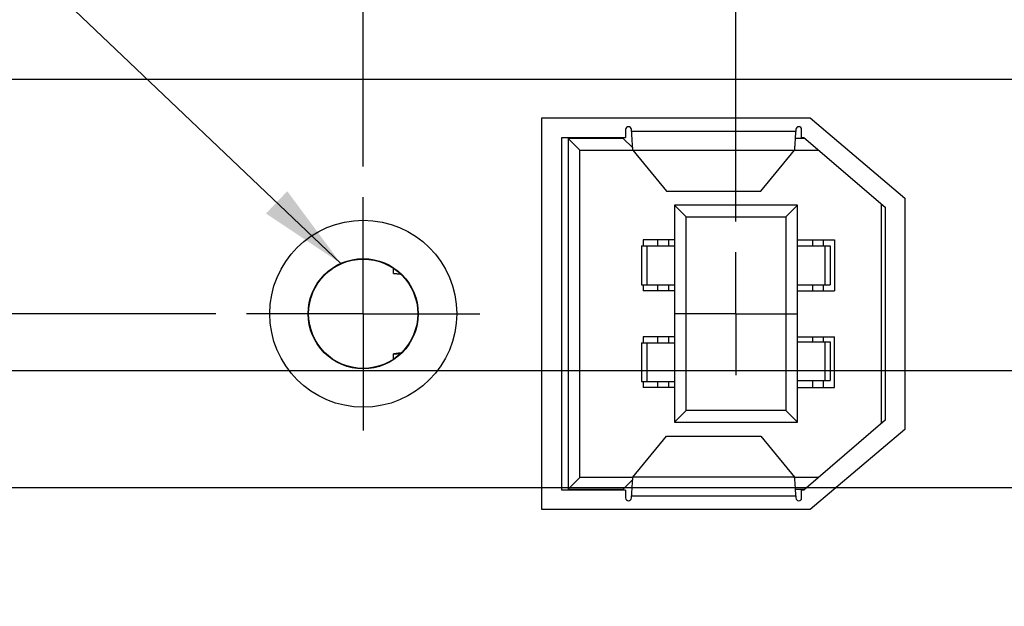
# Model space of a CAD drawing. Header units: inches. Extents: x 0 to 34, y 0 to 22.
# Tile 17 of 44: x 6.7 to 8.7, y 10.9 to 12.1. Entities that reach past the tile are written whole.
import ezdxf

# ---------------------------------------------------------------- set-up
doc = ezdxf.new("R2010")
doc.units = ezdxf.units.IN
doc.header["$LTSCALE"] = 1.87
doc.header["$MEASUREMENT"] = 0
doc.linetypes.add('CENTER', pattern=[0.6, 0.375, -0.075, 0.075, -0.075])
doc.layers.get('0').update_dxf_attribs({"linetype": 'CONTINUOUS'})
for name, color, linetype in [('02___PRT_ALL_AXES', 7, 'CONTINUOUS'), ('DEFAULT_1', 7, 'CENTER'), ('DETAIL', 7, 'CONTINUOUS'), ('DIMENSIONS', 7, 'CONTINUOUS')]:
    doc.layers.add(name, color=color, linetype=linetype)
doc.styles.get("Standard").update_dxf_attribs({"font": 'txt', "width": 0.8})
doc.dimstyles.new('DIMSTYLE_1', dxfattribs={"dimtxt": 0.125, "dimasz": 0.18, "dimexe": 0.125, "dimexo": 0.0625, "dimgap": 0.09, "dimtad": 0, "dimtih": 1, "dimtoh": 1, "dimlfac": 0.5, "dimzin": 4, "dimdsep": 46, "dimtxsty": 'STANDARD', "dimblk": '_FILLED', "dimblk1": '_FILLED', "dimblk2": '_FILLED', "dimcen": 0.09, "dimadec": 0, "dimazin": 0, "dimtp": 0.01, "dimtm": 0.01, "dimtfac": 1, "dimtofl": 0, "dimtmove": 0, "dimatfit": 3, "dimldrblk": '_FILLED', "dimfxl": 1, "dimtolj": 1, "dimtzin": 4, "dimarcsym": 0})
doc.dimstyles.new('DIMSTYLE_2', dxfattribs={"dimtxt": 0.125, "dimasz": 0.18, "dimexe": 0.125, "dimexo": 0.0625, "dimgap": 0.09, "dimtad": 0, "dimtih": 1, "dimtoh": 1, "dimlfac": 0.5, "dimzin": 4, "dimdsep": 46, "dimtxsty": 'STANDARD', "dimblk": '_FILLED', "dimblk1": '_FILLED', "dimblk2": '_FILLED', "dimcen": 0.09, "dimadec": 0, "dimazin": 0, "dimtp": 0.001, "dimtm": 0.001, "dimtfac": 1, "dimtofl": 0, "dimtmove": 0, "dimatfit": 3, "dimldrblk": '_FILLED', "dimfxl": 1, "dimtolj": 1, "dimtzin": 4, "dimarcsym": 0})
doc.dimstyles.get("Standard").update_dxf_attribs({"dimtxt": 0.125, "dimasz": 0.18, "dimexe": 0.125, "dimexo": 0.0625, "dimgap": 0.09, "dimtad": 0, "dimtih": 1, "dimtoh": 1, "dimdec": 3, "dimzin": 4, "dimdsep": 46, "dimtxsty": 'STANDARD', "dimblk": '_FILLED', "dimblk1": '_FILLED', "dimblk2": '_FILLED', "dimcen": 0.09, "dimadec": 0, "dimazin": 0, "dimtol": 1, "dimtp": 0.01, "dimtm": 0.01, "dimtfac": 1, "dimtdec": 3, "dimtofl": 0, "dimtmove": 0, "dimatfit": 3, "dimldrblk": '_FILLED', "dimfxl": 1, "dimtolj": 1, "dimtzin": 4, "dimarcsym": 0})

# ---------------------------------------------------------------- blocks, each defined once
blk = doc.blocks.new('*D18')
at = {"layer": 'DIMENSIONS', "color": 2, "linetype": 'CONTINUOUS'}
blk.add_line((7.4418, 11.8375), (7.4418, 15.6145), dxfattribs=at)
at = {"layer": 'DIMENSIONS', "color": 2, "linetype": 'CONTINUOUS', "insert": (7.3793, 15.677), "char_height": 0.125, "width": 1.125, "attachment_point": 1, "rotation": 90, "line_spacing_factor": 0.9}
blk.add_mtext('1.29{\\Ftxt.shx;\\W1.000000;\\H0.125000; }[32.7]', dxfattribs=at)
blk = doc.blocks.new('_FILLED')
at = {"color": 0, "linetype": 'BYBLOCK'}
blk.add_solid([(0, 0), (-1, 0.174), (-1, -0.174)], dxfattribs=at)
blk = doc.blocks.new('*D21')
at = {"layer": 'DIMENSIONS', "color": 2, "linetype": 'CONTINUOUS'}
blk.add_line((8.1998, 11.7255), (8.1998, 15.6145), dxfattribs=at)
at = {"layer": 'DIMENSIONS', "color": 2, "linetype": 'CONTINUOUS', "insert": (8.1373, 15.677), "char_height": 0.125, "width": 1.125, "attachment_point": 1, "rotation": 90, "line_spacing_factor": 0.9}
blk.add_mtext('1.67{\\Ftxt.shx;\\W1.000000;\\H0.125000; }[42.3]', dxfattribs=at)
blk = doc.blocks.new('*D22')
at = {"layer": 'DIMENSIONS', "color": 6, "linetype": 'CONTINUOUS'}
blk.add_line((9.5876, 11.3719), (9.5876, 15.6145), dxfattribs=at)
at = {"layer": 'DIMENSIONS', "color": 6, "linetype": 'CONTINUOUS', "insert": (9.5251, 15.677), "char_height": 0.125, "width": 0.925, "attachment_point": 1, "rotation": 90, "line_spacing_factor": 0.9}
blk.add_mtext('2.36{\\Ftxt.shx;\\W1.000000;\\H0.125000; }[60]', dxfattribs=at)
blk = doc.blocks.new('*D32')
at = {"layer": 'DIMENSIONS', "color": 6, "linetype": 'CONTINUOUS'}
blk.add_line((10.8284, 11.422), (4.0538, 11.422), dxfattribs=at)
at = {"layer": 'DIMENSIONS', "color": 6, "linetype": 'CONTINUOUS', "insert": (3.9913, 11.4845), "char_height": 0.125, "width": 1.125, "attachment_point": 3, "line_spacing_factor": 0.9}
blk.add_mtext('1.72{\\Ftxt.shx;\\W1.000000;\\H0.125000; }[43.6]', dxfattribs=at)
blk = doc.blocks.new('*D34')
at = {"layer": 'DIMENSIONS', "color": 6, "linetype": 'CONTINUOUS'}
blk.add_line((9.3999, 11.1842), (4.0538, 11.1842), dxfattribs=at)
at = {"layer": 'DIMENSIONS', "color": 6, "linetype": 'CONTINUOUS', "insert": (3.9913, 11.2467), "char_height": 0.125, "width": 1.125, "attachment_point": 3, "line_spacing_factor": 0.9}
blk.add_mtext('1.60{\\Ftxt.shx;\\W1.000000;\\H0.125000; }[40.6]', dxfattribs=at)
blk = doc.blocks.new('*D35')
at = {"layer": 'DIMENSIONS', "color": 2, "linetype": 'CONTINUOUS'}
for p, q in [((4.1845, 11.6511), (4.0538, 11.6511)), ((4.2773, 11.538), (4.1845, 11.6511)), ((7.1423, 11.538), (4.2773, 11.538))]:
    blk.add_line(p, q, dxfattribs=at)
at = {"layer": 'DIMENSIONS', "color": 2, "linetype": 'CONTINUOUS', "insert": (3.9913, 11.7136), "char_height": 0.125, "width": 1.425, "attachment_point": 3, "line_spacing_factor": 0.9}
blk.add_mtext('2X 1.77{\\Ftxt.shx;\\W1.000000;\\H0.125000; }[45.1]', dxfattribs=at)
blk = doc.blocks.new('*D36')
at = {"layer": 'DIMENSIONS', "color": 2, "linetype": 'CONTINUOUS'}
for p, q in [((4.1664, 12.767), (4.0538, 12.767)), ((4.2753, 12.648), (4.1664, 12.767)), ((7.879, 12.648), (4.2753, 12.648))]:
    blk.add_line(p, q, dxfattribs=at)
at = {"layer": 'DIMENSIONS', "color": 2, "linetype": 'CONTINUOUS', "insert": (3.9913, 12.8295), "char_height": 0.125, "width": 1.125, "attachment_point": 3, "line_spacing_factor": 0.9}
blk.add_mtext('2.33{\\Ftxt.shx;\\W1.000000;\\H0.125000; }[59.2]', dxfattribs=at)
blk = doc.blocks.new('*D37')
at = {"layer": 'DIMENSIONS', "color": 2, "linetype": 'CONTINUOUS'}
blk.add_line((7.879, 13.38), (4.0538, 13.38), dxfattribs=at)
at = {"layer": 'DIMENSIONS', "color": 2, "linetype": 'CONTINUOUS', "insert": (3.9913, 13.4425), "char_height": 0.125, "width": 1.125, "attachment_point": 3, "line_spacing_factor": 0.9}
blk.add_mtext('2.70{\\Ftxt.shx;\\W1.000000;\\H0.125000; }[68.5]', dxfattribs=at)
blk = doc.blocks.new('*D38')
at = {"layer": 'DIMENSIONS', "color": 6, "linetype": 'CONTINUOUS'}
blk.add_line((11.2482, 12.014), (4.0538, 12.014), dxfattribs=at)
at = {"layer": 'DIMENSIONS', "color": 6, "linetype": 'CONTINUOUS', "insert": (3.9913, 12.0765), "char_height": 0.125, "width": 1.125, "attachment_point": 3, "line_spacing_factor": 0.9}
blk.add_mtext('2.01{\\Ftxt.shx;\\W1.000000;\\H0.125000; }[51.1]', dxfattribs=at)
blk = doc.blocks.new('*D39')
at = {"layer": 'DIMENSIONS', "color": 2, "linetype": 'CONTINUOUS'}
for p, q in [((10.8479, 13.361), (10.7504, 13.1732)), ((11.4633, 13.361), (10.8479, 13.361)), ((10.7504, 13.1732), (4.0538, 13.1732))]:
    blk.add_line(p, q, dxfattribs=at)
at = {"layer": 'DIMENSIONS', "color": 2, "linetype": 'CONTINUOUS', "insert": (3.9913, 13.2357), "char_height": 0.125, "width": 1.125, "attachment_point": 3, "line_spacing_factor": 0.9}
blk.add_mtext('2.69{\\Ftxt.shx;\\W1.000000;\\H0.125000; }[68.2]', dxfattribs=at)
blk = doc.blocks.new('*D40')
at = {"layer": 'DIMENSIONS', "color": 2, "linetype": 'CONTINUOUS'}
blk.add_line((9.6377, 13.628), (4.0538, 13.628), dxfattribs=at)
at = {"layer": 'DIMENSIONS', "color": 2, "linetype": 'CONTINUOUS', "insert": (3.9913, 13.6905), "char_height": 0.125, "width": 1.125, "attachment_point": 3, "line_spacing_factor": 0.9}
blk.add_mtext('2.82{\\Ftxt.shx;\\W1.000000;\\H0.125000; }[71.6]', dxfattribs=at)
blk = doc.blocks.new('*D41')
at = {"layer": 'DIMENSIONS', "color": 2, "linetype": 'CONTINUOUS'}
blk.add_line((9.6377, 12.528), (4.0538, 12.528), dxfattribs=at)
at = {"layer": 'DIMENSIONS', "color": 2, "linetype": 'CONTINUOUS', "insert": (3.9913, 12.5905), "char_height": 0.125, "width": 1.125, "attachment_point": 3, "line_spacing_factor": 0.9}
blk.add_mtext('2.27{\\Ftxt.shx;\\W1.000000;\\H0.125000; }[57.6]', dxfattribs=at)
blk = doc.blocks.new('*D43')
at = {"layer": 'DIMENSIONS', "color": 2, "linetype": 'CONTINUOUS'}
blk.add_line((8.0641, 14.106), (4.0538, 14.106), dxfattribs=at)
at = {"layer": 'DIMENSIONS', "color": 2, "linetype": 'CONTINUOUS', "insert": (3.9913, 14.1685), "char_height": 0.125, "width": 1.125, "attachment_point": 3, "line_spacing_factor": 0.9}
blk.add_mtext('3.06{\\Ftxt.shx;\\W1.000000;\\H0.125000; }[77.7]', dxfattribs=at)
blk = doc.blocks.new('*D44')
at = {"layer": 'DIMENSIONS', "color": 6, "linetype": 'CONTINUOUS'}
blk.add_line((11.4359, 11.8263), (11.4359, 7.3015), dxfattribs=at)
at = {"layer": 'DIMENSIONS', "color": 6, "linetype": 'CONTINUOUS', "insert": (11.3734, 7.239), "char_height": 0.125, "width": 1.125, "attachment_point": 3, "rotation": 90, "line_spacing_factor": 0.9}
blk.add_mtext('3.29{\\Ftxt.shx;\\W1.000000;\\H0.125000; }[83.4]', dxfattribs=at)
blk = doc.blocks.new('*D49')
at = {"layer": 'DIMENSIONS', "color": 2, "linetype": 'CONTINUOUS'}
blk.add_line((11.4359, 11.8263), (11.4359, 7.3015), dxfattribs=at)
at = {"layer": 'DIMENSIONS', "color": 2, "linetype": 'CONTINUOUS', "insert": (11.3734, 7.239), "char_height": 0.125, "width": 1.125, "attachment_point": 3, "rotation": 90, "line_spacing_factor": 0.9}
blk.add_mtext('3.29{\\Ftxt.shx;\\W1.000000;\\H0.125000; }[83.4]', dxfattribs=at)
blk = doc.blocks.new('*D50')
at = {"layer": 'DIMENSIONS', "color": 2, "linetype": 'CONTINUOUS'}
blk.add_line((9.3999, 11.1842), (4.0538, 11.1842), dxfattribs=at)
at = {"layer": 'DIMENSIONS', "color": 2, "linetype": 'CONTINUOUS', "insert": (3.9913, 11.2467), "char_height": 0.125, "width": 1.125, "attachment_point": 3, "line_spacing_factor": 0.9}
blk.add_mtext('1.60{\\Ftxt.shx;\\W1.000000;\\H0.125000; }[40.6]', dxfattribs=at)
blk = doc.blocks.new('*D51')
at = {"layer": 'DIMENSIONS', "color": 2, "linetype": 'CONTINUOUS'}
blk.add_line((10.8284, 11.422), (4.0538, 11.422), dxfattribs=at)
at = {"layer": 'DIMENSIONS', "color": 2, "linetype": 'CONTINUOUS', "insert": (3.9913, 11.4845), "char_height": 0.125, "width": 1.125, "attachment_point": 3, "line_spacing_factor": 0.9}
blk.add_mtext('1.72{\\Ftxt.shx;\\W1.000000;\\H0.125000; }[43.6]', dxfattribs=at)
blk = doc.blocks.new('*D52')
at = {"layer": 'DIMENSIONS', "color": 2, "linetype": 'CONTINUOUS'}
blk.add_line((11.2482, 12.014), (4.0538, 12.014), dxfattribs=at)
at = {"layer": 'DIMENSIONS', "color": 2, "linetype": 'CONTINUOUS', "insert": (3.9913, 12.0765), "char_height": 0.125, "width": 1.125, "attachment_point": 3, "line_spacing_factor": 0.9}
blk.add_mtext('2.01{\\Ftxt.shx;\\W1.000000;\\H0.125000; }[51.1]', dxfattribs=at)
blk = doc.blocks.new('*D53')
at = {"layer": 'DIMENSIONS', "color": 2, "linetype": 'CONTINUOUS'}
blk.add_line((9.5876, 11.3719), (9.5876, 15.6145), dxfattribs=at)
at = {"layer": 'DIMENSIONS', "color": 2, "linetype": 'CONTINUOUS', "insert": (9.5251, 15.677), "char_height": 0.125, "width": 0.925, "attachment_point": 1, "rotation": 90, "line_spacing_factor": 0.9}
blk.add_mtext('2.36{\\Ftxt.shx;\\W1.000000;\\H0.125000; }[60]', dxfattribs=at)

msp = doc.modelspace()

# ---------------------------------------------------------------- linework, layer by layer
at = {"color": 7, "linetype": 'CONTINUOUS'}
for p, q in [((7.9754, 11.9123), (7.9754, 11.8962)), ((7.9872, 11.9083), (7.9872, 11.9123)), ((8.3215, 11.9123), (8.3215, 11.9083)), ((8.3333, 11.8962), (8.3333, 11.9123)), ((7.8455, 11.1797), (7.8455, 11.8962)), ((7.8455, 11.8962), (7.9754, 11.8962)), ((7.8589, 11.8943), (7.8589, 11.1817)), ((7.8589, 11.8943), (7.8825, 11.8706)), ((7.9707, 11.8943), (7.8589, 11.8943)), ((7.9707, 11.8962), (7.9707, 11.8943)), ((7.9707, 11.8943), (7.9891, 11.8758)), ((8.3215, 11.9083), (7.9872, 11.9083)), ((8.3399, 11.8943), (8.3208, 11.8943)), ((8.3333, 11.8962), (8.3376, 11.8962)), ((8.3376, 11.8962), (8.503, 11.7545)), ((7.8825, 11.2053), (7.8825, 11.8706)), ((7.8825, 11.8706), (7.9898, 11.8706)), ((7.9898, 11.8703), (8.0583, 11.7868)), ((7.9898, 11.8703), (8.3189, 11.8703)), ((8.2504, 11.7868), (8.3189, 11.8703)), ((8.3189, 11.8706), (8.3675, 11.8706)), ((8.0583, 11.7868), (8.2504, 11.7868)), ((8.0746, 11.7584), (8.0746, 11.3175)), ((8.0746, 11.7584), (8.0982, 11.7348)), ((8.325, 11.7584), (8.0746, 11.7584)), ((8.3014, 11.7348), (8.325, 11.7584)), ((8.325, 11.3175), (8.325, 11.7584)), ((8.4951, 11.7612), (8.4951, 11.3147)), ((8.503, 11.7545), (8.503, 11.3214)), ((8.0982, 11.3411), (8.0982, 11.7348)), ((8.0982, 11.7348), (8.3014, 11.7348)), ((8.3014, 11.7348), (8.3014, 11.3411)), ((8.008, 11.6758), (8.008, 11.597)), ((8.008, 11.6758), (8.0746, 11.6758)), ((8.0108, 11.688), (8.0108, 11.6758)), ((8.0746, 11.688), (8.0108, 11.688)), ((8.0191, 11.597), (8.0191, 11.6758)), ((8.0405, 11.688), (8.0405, 11.6758)), ((8.0625, 11.688), (8.0625, 11.6758)), ((8.325, 11.688), (8.3998, 11.688)), ((8.325, 11.6758), (8.3916, 11.6758)), ((8.3554, 11.688), (8.3554, 11.6758)), ((8.3774, 11.688), (8.3774, 11.6758)), ((8.3805, 11.6758), (8.3805, 11.597)), ((8.3916, 11.6758), (8.3916, 11.597)), ((8.3998, 11.688), (8.3998, 11.5848)), ((7.5037, 11.6201), (7.5037, 11.63)), ((7.5037, 11.6206), (7.517, 11.6191)), ((7.5037, 11.6201), (7.5178, 11.6184)), ((8.008, 11.597), (8.0746, 11.597)), ((8.0108, 11.597), (8.0108, 11.5848)), ((8.0405, 11.597), (8.0405, 11.5848)), ((8.0625, 11.597), (8.0625, 11.5848)), ((8.325, 11.597), (8.3916, 11.597)), ((8.3554, 11.597), (8.3554, 11.5848)), ((8.3774, 11.597), (8.3774, 11.5848)), ((8.0746, 11.5848), (8.0108, 11.5848)), ((8.325, 11.5848), (8.3998, 11.5848)), ((7.3298, 11.538), (7.3308, 11.538)), ((7.5538, 11.538), (7.5528, 11.538)), ((8.008, 11.4789), (8.008, 11.4002)), ((8.008, 11.4789), (8.0746, 11.4789)), ((8.0108, 11.4911), (8.0108, 11.4789)), ((8.0746, 11.4911), (8.0108, 11.4911)), ((8.0191, 11.4002), (8.0191, 11.4789)), ((8.0405, 11.4911), (8.0405, 11.4789)), ((8.0625, 11.4911), (8.0625, 11.4789)), ((8.325, 11.4911), (8.3998, 11.4911)), ((8.325, 11.4809), (8.3916, 11.4809)), ((8.3554, 11.4911), (8.3554, 11.4809)), ((8.3774, 11.4911), (8.3774, 11.4809)), ((8.3805, 11.4809), (8.3805, 11.4021)), ((8.3916, 11.4809), (8.3916, 11.4021)), ((8.3998, 11.388), (8.3998, 11.4911)), ((7.519, 11.4584), (7.5037, 11.4567)), ((7.517, 11.4568), (7.5037, 11.4553)), ((7.5037, 11.4459), (7.5037, 11.4567)), ((8.008, 11.4002), (8.0746, 11.4002)), ((8.0108, 11.4002), (8.0108, 11.388)), ((8.0405, 11.4002), (8.0405, 11.388)), ((8.0625, 11.4002), (8.0625, 11.388)), ((8.325, 11.4021), (8.3916, 11.4021)), ((8.3554, 11.4021), (8.3554, 11.388)), ((8.3774, 11.4021), (8.3774, 11.388)), ((8.0746, 11.388), (8.0108, 11.388)), ((8.325, 11.388), (8.3998, 11.388)), ((8.0746, 11.3175), (8.0982, 11.3411)), ((8.3014, 11.3411), (8.0982, 11.3411)), ((8.3014, 11.3411), (8.325, 11.3175)), ((8.0746, 11.3175), (8.325, 11.3175)), ((8.503, 11.3214), (8.3376, 11.1797)), ((7.9898, 11.2056), (8.0583, 11.2891)), ((8.0583, 11.2891), (8.2504, 11.2891)), ((8.2504, 11.2891), (8.3189, 11.2056)), ((7.8589, 11.1817), (7.8825, 11.2053)), ((7.9898, 11.2053), (7.8825, 11.2053)), ((7.9707, 11.1817), (7.9891, 11.2001)), ((8.3189, 11.2056), (7.9898, 11.2056)), ((8.3675, 11.2053), (8.3189, 11.2053)), ((7.9754, 11.1797), (7.8455, 11.1797)), ((7.8589, 11.1817), (7.9707, 11.1817)), ((7.9707, 11.1817), (7.9707, 11.1797)), ((7.9754, 11.1797), (7.9754, 11.1637)), ((8.3208, 11.1817), (8.3399, 11.1817)), ((8.3333, 11.1637), (8.3333, 11.1797)), ((8.3376, 11.1797), (8.3333, 11.1797)), ((7.9872, 11.1637), (7.9872, 11.1676)), ((7.9872, 11.1676), (8.3215, 11.1676)), ((8.3215, 11.1676), (8.3215, 11.1637))]:
    msp.add_line(p, q, dxfattribs=at)
msp.add_circle((7.4418, 11.538), 0.111, dxfattribs=at)
for centre, start, end in [((7.9813, 11.9123), 0, 180), ((8.3274, 11.9123), 0, 180), ((7.9813, 11.1637), 180, 360), ((8.3274, 11.1637), 180, 360)]:
    msp.add_arc(centre, 0.00591, start, end, dxfattribs=at)
for points, knots in [([(7.9872, 11.9083), (7.9874, 11.9041), (7.9878, 11.8961), (7.9884, 11.8852), (7.9889, 11.8775), (7.9894, 11.8728), (7.9896, 11.871), (7.9898, 11.8703)], [0, 0, 0, 0, 0.332379, 0.629507, 0.860095, 0.942537, 1, 1, 1, 1]), ([(8.3189, 11.8703), (8.3191, 11.871), (8.3193, 11.8728), (8.3198, 11.8775), (8.3203, 11.8852), (8.3209, 11.8961), (8.3213, 11.9041), (8.3215, 11.9083)], [0, 0, 0, 0, 0.057464, 0.139905, 0.370495, 0.667623, 1, 1, 1, 1]), ([(7.9898, 11.2056), (7.9896, 11.2049), (7.9894, 11.2032), (7.9889, 11.1985), (7.9884, 11.1907), (7.9878, 11.1798), (7.9874, 11.1718), (7.9872, 11.1676)], [0, 0, 0, 0, 0.057464, 0.139905, 0.370495, 0.667623, 1, 1, 1, 1]), ([(8.3215, 11.1676), (8.3213, 11.1718), (8.3209, 11.1798), (8.3203, 11.1907), (8.3198, 11.1985), (8.3193, 11.2032), (8.3191, 11.2049), (8.3189, 11.2056)], [0, 0, 0, 0, 0.332379, 0.629507, 0.860095, 0.942537, 1, 1, 1, 1])]:
    msp.add_open_spline(points, degree=3, knots=knots, dxfattribs=at)
at = {"layer": '02___PRT_ALL_AXES', "color": 3, "linetype": 'CONTINUOUS'}
for p, q in [((7.8049, 11.14), (7.8049, 11.936)), ((7.8049, 11.936), (8.3509, 11.936)), ((8.3509, 11.936), (8.5429, 11.773)), ((8.5429, 11.773), (8.5429, 11.303)), ((8.5429, 11.303), (8.3509, 11.14)), ((8.3509, 11.14), (7.8049, 11.14))]:
    msp.add_line(p, q, dxfattribs=at)
at = {"layer": '02___PRT_ALL_AXES', "color": 7, "linetype": 'CENTER'}
for q in [(7.4418, 11.775), (7.2048, 11.538), (7.4418, 11.301), (7.6788, 11.538)]:
    msp.add_line((7.4418, 11.538), q, dxfattribs=at)
at = {"layer": '02___PRT_ALL_AXES', "color": 3, "linetype": 'CONTINUOUS'}
for centre, radius in [((7.4419, 11.538), 0.19), ((7.4418, 11.538), 0.112)]:
    msp.add_circle(centre, radius, dxfattribs=at)
at = {"layer": 'DEFAULT_1', "color": 7, "linetype": 'CENTER'}
for q in [(8.1998, 11.663), (8.0748, 11.538), (8.1998, 11.413), (8.3248, 11.538)]:
    msp.add_line((8.1998, 11.538), q, dxfattribs=at)

# ---------------------------------------------------------------- dimensions: what is measured, and where the dimension line sits
at = {"layer": 'DIMENSIONS', "color": 2, "linetype": 'CONTINUOUS'}
for feature_location, offset, dtype, origin, dimstyle, picture, middle in [((7.4418, 11.8375), (0, 3.777), 1, (4.8653, 11.775), 'DIMSTYLE_1', '*D18', (7.4418, 16.2395)), ((8.1998, 11.7255), (0, 3.889), 1, (4.8653, 11.663), 'DIMSTYLE_1', '*D21', (8.1998, 16.2395)), ((9.5876, 11.3719), (0, 4.2426), 1, (4.8653, 11.3094), 'DIMSTYLE_2', '*D53', (9.5876, 16.1395)), ((8.0641, 14.106), (-4.0103, 0), 0, (8.1266, 7.9897), 'DIMSTYLE_1', '*D43', (3.4288, 14.106)), ((9.6377, 13.628), (-5.5838, 0), 0, (9.7002, 7.9897), 'DIMSTYLE_1', '*D40', (3.4288, 13.628)), ((7.879, 13.38), (-3.8252, 0), 0, (7.9415, 7.9897), 'DIMSTYLE_1', '*D37', (3.4288, 13.38)), ((11.4633, 13.361), (-7.4095, -0.1877), 0, (11.5258, 7.9897), 'DIMSTYLE_1', '*D39', (3.4288, 13.1732)), ((7.879, 12.648), (-3.8252, 0.1191), 0, (7.9415, 7.9897), 'DIMSTYLE_1', '*D36', (3.4288, 12.767)), ((9.6377, 12.528), (-5.5838, 0), 0, (9.7002, 7.9897), 'DIMSTYLE_1', '*D41', (3.4288, 12.528)), ((11.2482, 12.014), (-7.1943, 0), 0, (11.3107, 7.9897), 'DIMSTYLE_2', '*D52', (3.4288, 12.014)), ((11.4359, 11.8263), (0, -4.5248), 1, (4.8653, 11.8888), 'DIMSTYLE_2', '*D49', (11.4359, 6.6765)), ((10.8284, 11.422), (-6.7745, 0), 0, (10.8909, 7.9897), 'DIMSTYLE_2', '*D51', (3.4288, 11.422)), ((9.3999, 11.1842), (-5.3461, 0), 0, (9.4624, 7.9897), 'DIMSTYLE_2', '*D50', (3.4288, 11.1842))]:
    dim = msp.add_ordinate_dim(feature_location=feature_location, offset=offset, dtype=dtype, origin=origin, dimstyle=dimstyle, override={"dimtad": 1, "dimtih": 0, "dimtoh": 0}, dxfattribs=at)
    dim.commit()
    dim.dimension.update_dxf_attribs({"geometry": picture, "text_midpoint": middle})
at = {"layer": 'DIMENSIONS', "color": 6, "linetype": 'CONTINUOUS'}
for feature_location, offset, dtype, origin, picture, middle in [((9.5876, 11.3719), (0, 4.2426), 1, (4.8653, 11.3094), '*D22', (9.5876, 16.1395)), ((11.2482, 12.014), (-7.1943, 0), 0, (11.3107, 7.9897), '*D38', (3.4288, 12.014)), ((11.4359, 11.8263), (0, -4.5248), 1, (4.8653, 11.8888), '*D44', (11.4359, 6.6765)), ((10.8284, 11.422), (-6.7745, 0), 0, (10.8909, 7.9897), '*D32', (3.4288, 11.422)), ((9.3999, 11.1842), (-5.3461, 0), 0, (9.4624, 7.9897), '*D34', (3.4288, 11.1842))]:
    dim = msp.add_ordinate_dim(feature_location=feature_location, offset=offset, dtype=dtype, origin=origin, dimstyle='DIMSTYLE_1', override={"dimtad": 1, "dimtih": 0, "dimtoh": 0}, dxfattribs=at)
    dim.commit()
    dim.dimension.update_dxf_attribs({"geometry": picture, "text_midpoint": middle})
at = {"layer": 'DIMENSIONS', "color": 2, "linetype": 'CONTINUOUS'}
dim = msp.add_ordinate_dim(feature_location=(7.1423, 11.538), offset=(-3.0885, 0.1131), dtype=0, origin=(7.2048, 7.9897), text='2X <>', dimstyle='DIMSTYLE_1', override={"dimtad": 1, "dimtih": 0, "dimtoh": 0}, dxfattribs=at)
dim.commit()
dim.dimension.update_dxf_attribs({"geometry": '*D35', "text_midpoint": (3.2788, 11.6511)})

# ---------------------------------------------------------------- leaders
at = {"layer": 'DETAIL', "color": 2, "linetype": 'CONTINUOUS'}
msp.add_leader([(7.3962, 11.6403), (4.1678, 14.7129), (3.9878, 14.7129)], dimstyle='STANDARD', override={"dimtad": 0}, dxfattribs=at)

doc.saveas('drawing.dxf')
